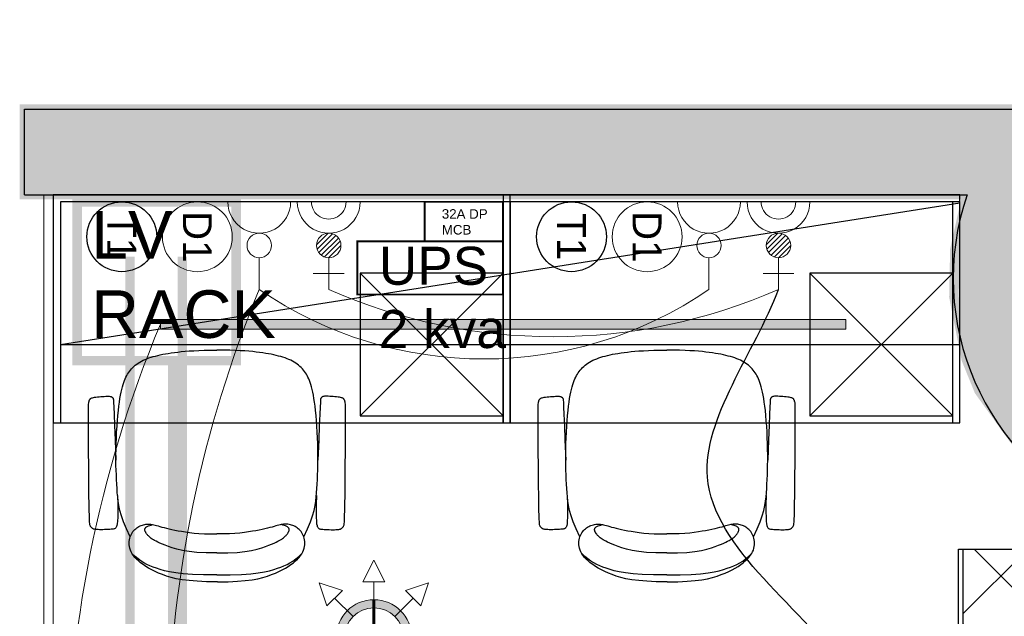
# Model space of a CAD drawing. Header units: millimetres. Extents: x 5491 to 7064, y -905 to 1700.
# Tile 15 of 18: x 5608 to 5712, y 1630 to 1693. Entities that reach past the tile are written whole.
import ezdxf
from ezdxf.enums import TextEntityAlignment as Align

# ---------------------------------------------------------------- set-up
doc = ezdxf.new("R2010")
doc.units = ezdxf.units.MM
doc.linetypes.add('ACAD_ISO02W100', pattern=[15, 12, -3])
doc.linetypes.add('CONTINOUS', pattern=[0])
for name, color, linetype, lineweight in [('00-ABM-SPR-68-D', 6, 'Continuous', 0), ('E-POWER', 7, 'Continuous', 15), ('LIGHT', 5, 'Continuous', 0), ('LOOP R', 1, 'Continuous', 0), ('LV RACK', 7, 'Continuous', 0), ('MEPTEK-SAD', 6, 'Continuous', 50), ('PARTITION', 7, 'Continuous', 13), ('POWER LOOP', 6, 'Continuous', 0), ('wall', 8, 'Continuous', 30), ('WIFI', 6, 'Continuous', 0)]:
    doc.layers.add(name, color=color, linetype=linetype, lineweight=lineweight)
for name, color, linetype in [('CCTV CABLE', 6, 'Continuous'), ('Furniture', 7, 'Continuous'), ('Jaushi-AC Equipment', 5, 'Continuous'), ('PANEL', 7, 'Continuous'), ('voice point', 7, 'Continuous')]:
    doc.layers.add(name, color=color, linetype=linetype)
doc.styles.get("Standard").update_dxf_attribs({"font": 'arial.ttf'})
doc.dimstyles.new('ISO-25', dxfattribs={"dimtxt": 6, "dimasz": 6, "dimexe": 1.25, "dimexo": 0.625, "dimtad": 1, "dimdec": 0, "dimlunit": 4, "dimtxsty": 'Standard', "dimcen": 2.5, "dimclrd": 8, "dimclre": 8, "dimadec": 0, "dimazin": 0, "dimtfac": 1, "dimtdec": 0, "dimtmove": 0, "dimatfit": 3, "dimfxl": 0, "dimarcsym": 0})

# ---------------------------------------------------------------- blocks, each defined once
blk = doc.blocks.new('SP')
at = {"layer": '00-ABM-SPR-68-D', "lineweight": 0}
h = blk.add_hatch(color=3, dxfattribs=at)
h.paths.add_polyline_path([(1540.98, 1767.25, 1), (1546.58, 1761.64, 1)])
h.paths.add_polyline_path([(1545.97, 1762.26, -1), (1541.59, 1766.64, -1)], flags=16)
for p, q in [((1543.78, 1772.57), (1542.63, 1770.29)), ((1543.78, 1772.57), (1544.93, 1770.29)), ((1538.03, 1770.19), (1540.46, 1769.39)), ((1538.03, 1770.19), (1538.84, 1767.76)), ((1542.63, 1770.29), (1544.93, 1770.29)), ((1543.78, 1767.54), (1543.78, 1770.29)), ((1549.52, 1770.19), (1547.1, 1769.39)), ((1549.52, 1770.19), (1548.72, 1767.76)), ((1538.84, 1767.76), (1540.46, 1769.39)), ((1547.1, 1769.39), (1548.72, 1767.76)), ((1541.59, 1766.64), (1539.65, 1768.57)), ((1545.97, 1766.64), (1547.91, 1768.57)), ((1535.65, 1764.45), (1537.94, 1765.59)), ((1537.94, 1763.3), (1537.94, 1765.59)), ((1551.9, 1764.45), (1549.62, 1765.59)), ((1549.62, 1763.3), (1549.62, 1765.59)), ((1535.65, 1764.45), (1537.94, 1763.3)), ((1540.68, 1764.45), (1537.94, 1764.45)), ((1546.88, 1764.45), (1549.62, 1764.45)), ((1551.9, 1764.45), (1549.62, 1763.3)), ((1541.59, 1762.26), (1539.65, 1760.32)), ((1545.97, 1762.26), (1547.91, 1760.32)), ((1538.03, 1758.7), (1538.84, 1761.13)), ((1540.46, 1759.51), (1538.84, 1761.13)), ((1543.78, 1761.35), (1543.78, 1758.61)), ((1548.72, 1761.13), (1547.1, 1759.51)), ((1549.52, 1758.7), (1548.72, 1761.13)), ((1538.03, 1758.7), (1540.46, 1759.51)), ((1543.78, 1756.32), (1542.63, 1758.61)), ((1544.93, 1758.61), (1542.63, 1758.61)), ((1543.78, 1756.32), (1544.93, 1758.61)), ((1549.52, 1758.7), (1547.1, 1759.51))]:
    blk.add_line(p, q, dxfattribs=at)
at = {"layer": '00-ABM-SPR-68-D', "color": 3, "lineweight": 0, "const_width": 0.307}
for points in [[(1543.78, 1768.41), (1543.78, 1760.48)], [(1547.07, 1764.45), (1540.49, 1764.45)]]:
    blk.add_lwpolyline(points, dxfattribs=at)
at = {"layer": '00-ABM-SPR-68-D', "color": 3, "lineweight": 0}
for radius in [3.96, 3.1]:
    blk.add_circle((1543.78, 1764.45), radius, dxfattribs=at)
blk = doc.blocks.new('C1')
at = {"color": 150}
blk.add_circle((157.3, 0), 157.3, dxfattribs=at)
blk.add_text('D1', height=130, dxfattribs=at).set_placement((157.3, 0), align=Align.MIDDLE_CENTER)
blk = doc.blocks.new('*X53')
at = {"color": 0, "linetype": 'Continuous'}
for p, q in [((222541.4, 63884.3), (222582, 63924.9)), ((222543.5, 63868.7), (222597.5, 63922.8)), ((222549.4, 63857), (222609.2, 63916.8)), ((222558.2, 63848.1), (222618.2, 63908.1)), ((222569.6, 63841.8), (222624.4, 63896.6)), ((222584.8, 63839.3), (222626.9, 63881.5))]:
    blk.add_line(p, q, dxfattribs=at)
blk = doc.blocks.new('3ups')
at = {"color": 6}
for p, q in [((0, -143), (0, 143)), ((326.8, -70.4), (326.8, 70.4)), ((254.3, 0), (399.6, 0))]:
    blk.add_line(p, q, dxfattribs=at)
blk.add_circle((198.7, 0), 55.7, dxfattribs=at)
for radius in [143, 78.8]:
    blk.add_arc((0, 0), radius, 270, 90, dxfattribs=at)
at = {"color": 6, "extrusion": (0, 0, -1), "xscale": 1.300000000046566, "yscale": 1.300000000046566, "zscale": -1.3, "rotation": 180}
blk.add_blockref('*X53', (289160.7, 83046.8), dxfattribs=at)
blk = doc.blocks.new('5a')
at = {"color": 30}
for p, q in [((0, -143), (0, 143)), ((254.3, 0), (399.6, 0))]:
    blk.add_line(p, q, dxfattribs=at)
blk.add_circle((198.7, 0), 55.7, dxfattribs=at)
blk.add_arc((0, 0), 143, 270, 90, dxfattribs=at)
blk = doc.blocks.new('A$C1AE46B79')
blk.add_circle((0, 0), 206.2)
blk.add_text('T1', height=170.4).set_placement((0, 0), align=Align.MIDDLE_CENTER)

msp = doc.modelspace()

# ---------------------------------------------------------------- hatches: boundary and pattern name
at = {"layer": 'LIGHT'}
h = msp.add_hatch(color=5, dxfattribs=at)
h.dxf.hatch_style = 1
h.paths.add_polyline_path([(5695.15, 1661.37), (5623.15, 1661.37), (5623.15, 1660.37), (5695.15, 1660.37)])
at = {"layer": 'MEPTEK-SAD', "lineweight": 0}
h = msp.add_hatch(dxfattribs=at)
h.set_pattern_fill('ANSI37', color=8, scale=2)
h.paths.add_polyline_path([(5707.51, 1637.22), (5715.01, 1637.22), (5715.01, 1596.56), (5707.51, 1596.56)])
at = {"layer": 'wall'}
h = msp.add_hatch(color=8, dxfattribs=at)
h.dxf.hatch_style = 1
h.paths.add_polyline_path([(5713.07, 1683.5), (5608.87, 1683.5), (5608.87, 1674.5), (5707.9, 1674.5, 0.025095), (5707.15, 1671.88), (5707.15, 1659.57, 0.686006), (5757.38, 1652.5), (5865.9, 1652.5), (5865.9, 1616.5), (5865.9, 1580.5), (5865.9, 1544.5), (5865.9, 1508.5), (5865.9, 1499.5), (5782.9, 1499.5), (5782.9, 1476.5), (5791.9, 1476.5), (5791.9, 1490.5), (5874.9, 1490.5), (5874.9, 1661.5), (5760.48, 1661.5, 0.754163)])
h.paths.add_polyline_path([(5820.9, 1414.5), (5791.9, 1414.5), (5791.9, 1428.5), (5782.9, 1428.5), (5782.9, 1405.5), (5811.9, 1405.5), (5811.9, 1374.5), (5811.9, 1374.5), (5811.9, 1338.5), (5811.9, 1302.5), (5811.9, 1266.5), (5811.9, 1266.5), (5796.9, 1266.5), (5769.9, 1266.5), (5769.9, 1266.5), (5754.9, 1266.5), (5739.9, 1266.5), (5713.13, 1266.5), (5713.13, 1266.5), (5698.13, 1266.5), (5683.13, 1266.5), (5656.37, 1266.5), (5656.37, 1266.5), (5641.37, 1266.5), (5608.52, 1266.5), (5608.52, 1257.5), (5820.9, 1257.5)])

# ---------------------------------------------------------------- linework, layer by layer
at = {"layer": 'CCTV CABLE', "const_width": 1}
for points in [[(5619.96, 1667.98), (5619.96, 1554.19), (5701.22, 1554.19), (5701.22, 1270.49)], [(5625.46, 1667.97), (5625.46, 1628.14), (5733.91, 1628.14), (5733.91, 1632.92)]]:
    msp.add_lwpolyline(points, dxfattribs=at)
at = {"layer": 'Furniture'}
for p, q in [((5659.9, 1674.5), (5611.9, 1674.5)), ((5611.9, 1674.5), (5611.9, 1650.5)), ((5707.15, 1674.5), (5659.15, 1674.5))]:
    msp.add_line(p, q, dxfattribs=at)
at = {"layer": 'Furniture', "color": 8, "linetype": 'Continuous'}
for p, q in [((5659.15, 1673.75), (5612.65, 1673.75)), ((5612.65, 1673.75), (5612.65, 1650.5)), ((5659.15, 1674.5), (5659.15, 1650.5)), ((5659.15, 1650.5), (5659.15, 1673.75)), ((5659.9, 1650.5), (5659.9, 1674.5)), ((5659.9, 1673.75), (5659.9, 1650.5)), ((5706.4, 1650.5), (5706.4, 1673.75)), ((5707.15, 1650.5), (5707.15, 1674.5)), ((5612.65, 1658.75), (5707.15, 1673.65)), ((5644.15, 1666.25), (5659.15, 1651.25)), ((5644.15, 1651.25), (5659.15, 1666.25)), ((5691.4, 1666.25), (5706.4, 1651.25)), ((5691.4, 1651.25), (5706.4, 1666.25)), ((5611.9, 1650.5), (5659.9, 1650.5)), ((5659.15, 1650.5), (5707.15, 1650.5))]:
    msp.add_line(p, q, dxfattribs=at)
at = {"layer": 'Furniture', "linetype": 'ACAD_ISO02W100', "ltscale": 0.25}
msp.add_line((5706.4, 1673.75), (5659.9, 1673.75), dxfattribs=at)
at = {"layer": 'Furniture', "color": 8, "linetype": 'Continuous'}
for points in [[(5612.65, 1658.75), (5707.15, 1658.75), (5707.15, 1673.75), (5612.65, 1673.75)], [(5644.15, 1651.25), (5659.15, 1651.25), (5659.15, 1666.25), (5644.15, 1666.25)], [(5691.4, 1651.25), (5706.4, 1651.25), (5706.4, 1666.25), (5691.4, 1666.25)]]:
    msp.add_lwpolyline(points, close=True, dxfattribs=at)
for points in [[(5619.98, 1638.54), (5619.59, 1639.37), (5619.28, 1640.09), (5619.06, 1640.73), (5618.89, 1641.3), (5618.78, 1641.81), (5618.71, 1642.28), (5618.67, 1642.73), (5618.63, 1643.17), (5618.6, 1643.62), (5618.58, 1644.08), (5618.55, 1644.54), (5618.53, 1645.03), (5618.51, 1645.53), (5618.49, 1646.04), (5618.49, 1646.58), (5618.49, 1647.15), (5618.5, 1647.73), (5618.51, 1648.33), (5618.53, 1648.95), (5618.56, 1649.55), (5618.6, 1650.15), (5618.64, 1650.73), (5618.69, 1651.28), (5618.74, 1651.8), (5618.79, 1652.26), (5618.85, 1652.69), (5618.9, 1653.08), (5618.97, 1653.43), (5619.03, 1653.74), (5619.1, 1654.03), (5619.17, 1654.29), (5619.24, 1654.53), (5619.31, 1654.75), (5619.38, 1654.96), (5619.46, 1655.14), (5619.54, 1655.32), (5619.62, 1655.48), (5619.71, 1655.64), (5619.8, 1655.78), (5619.9, 1655.92), (5620.01, 1656.06), (5620.13, 1656.2), (5620.25, 1656.33), (5620.38, 1656.45), (5620.52, 1656.57), (5620.67, 1656.69), (5620.82, 1656.8), (5620.99, 1656.9), (5621.16, 1657), (5621.35, 1657.09), (5621.54, 1657.18), (5621.74, 1657.26), (5621.95, 1657.34), (5622.17, 1657.41), (5622.4, 1657.48), (5622.64, 1657.54), (5622.88, 1657.6), (5623.14, 1657.66), (5623.41, 1657.72), (5623.69, 1657.77), (5623.98, 1657.82), (5624.3, 1657.87), (5624.63, 1657.91), (5624.98, 1657.96), (5625.35, 1658), (5625.75, 1658.04), (5626.18, 1658.07), (5626.66, 1658.1), (5627.18, 1658.12), (5627.76, 1658.14), (5628.39, 1658.15), (5629.1, 1658.15)], [(5638.22, 1638.54), (5638.61, 1639.37), (5638.92, 1640.09), (5639.14, 1640.73), (5639.31, 1641.3), (5639.42, 1641.81), (5639.49, 1642.28), (5639.53, 1642.73), (5639.57, 1643.17), (5639.6, 1643.62), (5639.62, 1644.08), (5639.65, 1644.54), (5639.67, 1645.03), (5639.69, 1645.53), (5639.7, 1646.04), (5639.71, 1646.58), (5639.71, 1647.15), (5639.7, 1647.73), (5639.69, 1648.33), (5639.66, 1648.95), (5639.64, 1649.55), (5639.6, 1650.15), (5639.56, 1650.73), (5639.51, 1651.28), (5639.46, 1651.8), (5639.41, 1652.26), (5639.35, 1652.69), (5639.29, 1653.08), (5639.23, 1653.43), (5639.17, 1653.74), (5639.1, 1654.03), (5639.03, 1654.29), (5638.96, 1654.53), (5638.89, 1654.75), (5638.82, 1654.96), (5638.74, 1655.14), (5638.66, 1655.32), (5638.58, 1655.48), (5638.49, 1655.64), (5638.4, 1655.78), (5638.29, 1655.92), (5638.19, 1656.06), (5638.07, 1656.2), (5637.95, 1656.33), (5637.82, 1656.45), (5637.68, 1656.57), (5637.53, 1656.69), (5637.38, 1656.8), (5637.21, 1656.9), (5637.04, 1657), (5636.85, 1657.09), (5636.66, 1657.18), (5636.46, 1657.26), (5636.25, 1657.34), (5636.03, 1657.41), (5635.8, 1657.48), (5635.56, 1657.54), (5635.32, 1657.6), (5635.06, 1657.66), (5634.79, 1657.72), (5634.51, 1657.77), (5634.22, 1657.82), (5633.9, 1657.87), (5633.57, 1657.91), (5633.22, 1657.96), (5632.85, 1658), (5632.45, 1658.04), (5632.02, 1658.07), (5631.54, 1658.1), (5631.02, 1658.12), (5630.44, 1658.14), (5629.8, 1658.15), (5629.1, 1658.15)], [(5667.23, 1638.54), (5666.84, 1639.37), (5666.53, 1640.09), (5666.31, 1640.73), (5666.14, 1641.3), (5666.03, 1641.81), (5665.96, 1642.28), (5665.92, 1642.73), (5665.88, 1643.17), (5665.85, 1643.62), (5665.83, 1644.08), (5665.8, 1644.54), (5665.78, 1645.03), (5665.76, 1645.53), (5665.74, 1646.04), (5665.74, 1646.58), (5665.74, 1647.15), (5665.75, 1647.73), (5665.76, 1648.33), (5665.78, 1648.95), (5665.81, 1649.55), (5665.85, 1650.15), (5665.89, 1650.73), (5665.94, 1651.28), (5665.99, 1651.8), (5666.04, 1652.26), (5666.1, 1652.69), (5666.15, 1653.08), (5666.22, 1653.43), (5666.28, 1653.74), (5666.35, 1654.03), (5666.42, 1654.29), (5666.49, 1654.53), (5666.56, 1654.75), (5666.63, 1654.96), (5666.71, 1655.14), (5666.79, 1655.32), (5666.87, 1655.48), (5666.96, 1655.64), (5667.05, 1655.78), (5667.15, 1655.92), (5667.26, 1656.06), (5667.38, 1656.2), (5667.5, 1656.33), (5667.63, 1656.45), (5667.77, 1656.57), (5667.92, 1656.69), (5668.07, 1656.8), (5668.24, 1656.9), (5668.41, 1657), (5668.6, 1657.09), (5668.79, 1657.18), (5668.99, 1657.26), (5669.2, 1657.34), (5669.42, 1657.41), (5669.65, 1657.48), (5669.89, 1657.54), (5670.13, 1657.6), (5670.39, 1657.66), (5670.66, 1657.72), (5670.94, 1657.77), (5671.23, 1657.82), (5671.55, 1657.87), (5671.88, 1657.91), (5672.23, 1657.96), (5672.6, 1658), (5673, 1658.04), (5673.43, 1658.07), (5673.91, 1658.1), (5674.43, 1658.12), (5675.01, 1658.14), (5675.64, 1658.15), (5676.35, 1658.15)], [(5685.47, 1638.54), (5685.86, 1639.37), (5686.17, 1640.09), (5686.39, 1640.73), (5686.56, 1641.3), (5686.67, 1641.81), (5686.74, 1642.28), (5686.78, 1642.73), (5686.82, 1643.17), (5686.85, 1643.62), (5686.87, 1644.08), (5686.9, 1644.54), (5686.92, 1645.03), (5686.94, 1645.53), (5686.95, 1646.04), (5686.96, 1646.58), (5686.96, 1647.15), (5686.95, 1647.73), (5686.94, 1648.33), (5686.91, 1648.95), (5686.89, 1649.55), (5686.85, 1650.15), (5686.81, 1650.73), (5686.76, 1651.28), (5686.71, 1651.8), (5686.66, 1652.26), (5686.6, 1652.69), (5686.54, 1653.08), (5686.48, 1653.43), (5686.42, 1653.74), (5686.35, 1654.03), (5686.28, 1654.29), (5686.21, 1654.53), (5686.14, 1654.75), (5686.07, 1654.96), (5685.99, 1655.14), (5685.91, 1655.32), (5685.83, 1655.48), (5685.74, 1655.64), (5685.65, 1655.78), (5685.54, 1655.92), (5685.44, 1656.06), (5685.32, 1656.2), (5685.2, 1656.33), (5685.07, 1656.45), (5684.93, 1656.57), (5684.78, 1656.69), (5684.63, 1656.8), (5684.46, 1656.9), (5684.29, 1657), (5684.1, 1657.09), (5683.91, 1657.18), (5683.71, 1657.26), (5683.5, 1657.34), (5683.28, 1657.41), (5683.05, 1657.48), (5682.81, 1657.54), (5682.57, 1657.6), (5682.31, 1657.66), (5682.04, 1657.72), (5681.76, 1657.77), (5681.47, 1657.82), (5681.15, 1657.87), (5680.82, 1657.91), (5680.47, 1657.96), (5680.1, 1658), (5679.7, 1658.04), (5679.27, 1658.07), (5678.79, 1658.1), (5678.27, 1658.12), (5677.69, 1658.14), (5677.05, 1658.15), (5676.35, 1658.15)], [(5618.65, 1642.89), (5618.68, 1641.92), (5618.68, 1641.16), (5618.67, 1640.59), (5618.65, 1640.18), (5618.63, 1639.9), (5618.59, 1639.72), (5618.56, 1639.61), (5618.52, 1639.54), (5618.48, 1639.49), (5618.45, 1639.45), (5618.4, 1639.41), (5618.35, 1639.38), (5618.29, 1639.36), (5618.21, 1639.34), (5618.11, 1639.33), (5617.99, 1639.32), (5617.84, 1639.31), (5617.67, 1639.3), (5617.49, 1639.29), (5617.3, 1639.29), (5617.12, 1639.28), (5616.93, 1639.28), (5616.76, 1639.28), (5616.61, 1639.29), (5616.49, 1639.29), (5616.38, 1639.3), (5616.29, 1639.31), (5616.22, 1639.32), (5616.17, 1639.33), (5616.12, 1639.35), (5616.08, 1639.37), (5616.04, 1639.39), (5616.01, 1639.42), (5615.97, 1639.45), (5615.94, 1639.48), (5615.91, 1639.51), (5615.88, 1639.54), (5615.85, 1639.58), (5615.82, 1639.62), (5615.8, 1639.66), (5615.77, 1639.71), (5615.75, 1639.78), (5615.74, 1639.9), (5615.72, 1640.09), (5615.7, 1640.37), (5615.69, 1640.77), (5615.68, 1641.31), (5615.66, 1642.01), (5615.65, 1642.89), (5615.64, 1643.91), (5615.63, 1645.02), (5615.62, 1646.18), (5615.61, 1647.33), (5615.6, 1648.44), (5615.6, 1649.46), (5615.6, 1650.34), (5615.59, 1651.05), (5615.6, 1651.6), (5615.6, 1652), (5615.61, 1652.29), (5615.61, 1652.48), (5615.62, 1652.61), (5615.63, 1652.68), (5615.64, 1652.73), (5615.66, 1652.77), (5615.67, 1652.81), (5615.68, 1652.85), (5615.7, 1652.89), (5615.71, 1652.92), (5615.73, 1652.95), (5615.75, 1652.98), (5615.76, 1653.01), (5615.79, 1653.04), (5615.81, 1653.06), (5615.84, 1653.09), (5615.89, 1653.11), (5615.94, 1653.14), (5616.02, 1653.16), (5616.11, 1653.18), (5616.23, 1653.2), (5616.38, 1653.22), (5616.54, 1653.24), (5616.72, 1653.26), (5616.9, 1653.27), (5617.08, 1653.29), (5617.26, 1653.3), (5617.42, 1653.31), (5617.57, 1653.31), (5617.69, 1653.31), (5617.79, 1653.31), (5617.87, 1653.3), (5617.93, 1653.29), (5617.97, 1653.28), (5618.01, 1653.26), (5618.04, 1653.25), (5618.06, 1653.23), (5618.08, 1653.21), (5618.1, 1653.2), (5618.12, 1653.18), (5618.14, 1653.16), (5618.15, 1653.14), (5618.17, 1653.12), (5618.18, 1653.1), (5618.19, 1653.07), (5618.21, 1653.03), (5618.22, 1652.92), (5618.24, 1652.66), (5618.27, 1652.18), (5618.3, 1651.4), (5618.35, 1650.26), (5618.41, 1648.68), (5618.49, 1646.58)], [(5639.55, 1642.89), (5639.52, 1641.92), (5639.52, 1641.16), (5639.53, 1640.59), (5639.54, 1640.18), (5639.57, 1639.9), (5639.61, 1639.72), (5639.64, 1639.61), (5639.68, 1639.54), (5639.72, 1639.49), (5639.75, 1639.45), (5639.8, 1639.41), (5639.85, 1639.38), (5639.91, 1639.36), (5639.99, 1639.34), (5640.09, 1639.33), (5640.21, 1639.32), (5640.36, 1639.31), (5640.53, 1639.3), (5640.71, 1639.29), (5640.9, 1639.29), (5641.08, 1639.28), (5641.26, 1639.28), (5641.43, 1639.28), (5641.59, 1639.29), (5641.71, 1639.29), (5641.82, 1639.3), (5641.9, 1639.31), (5641.97, 1639.32), (5642.03, 1639.33), (5642.08, 1639.35), (5642.12, 1639.37), (5642.16, 1639.39), (5642.19, 1639.42), (5642.23, 1639.45), (5642.26, 1639.48), (5642.29, 1639.51), (5642.32, 1639.54), (5642.35, 1639.58), (5642.38, 1639.62), (5642.4, 1639.66), (5642.43, 1639.71), (5642.45, 1639.78), (5642.46, 1639.9), (5642.48, 1640.09), (5642.49, 1640.37), (5642.51, 1640.77), (5642.52, 1641.31), (5642.54, 1642.01), (5642.55, 1642.89), (5642.56, 1643.91), (5642.57, 1645.02), (5642.58, 1646.18), (5642.59, 1647.33), (5642.6, 1648.44), (5642.6, 1649.46), (5642.6, 1650.34), (5642.6, 1651.05), (5642.6, 1651.6), (5642.6, 1652), (5642.59, 1652.29), (5642.59, 1652.48), (5642.58, 1652.61), (5642.57, 1652.68), (5642.56, 1652.73), (5642.54, 1652.77), (5642.53, 1652.81), (5642.52, 1652.85), (5642.5, 1652.89), (5642.49, 1652.92), (5642.47, 1652.95), (5642.45, 1652.98), (5642.44, 1653.01), (5642.41, 1653.04), (5642.39, 1653.06), (5642.36, 1653.09), (5642.31, 1653.11), (5642.25, 1653.14), (5642.18, 1653.16), (5642.08, 1653.18), (5641.97, 1653.2), (5641.82, 1653.22), (5641.66, 1653.24), (5641.48, 1653.26), (5641.3, 1653.27), (5641.12, 1653.29), (5640.94, 1653.3), (5640.77, 1653.31), (5640.63, 1653.31), (5640.51, 1653.31), (5640.41, 1653.31), (5640.33, 1653.3), (5640.27, 1653.29), (5640.23, 1653.28), (5640.19, 1653.26), (5640.16, 1653.25), (5640.14, 1653.23), (5640.12, 1653.21), (5640.1, 1653.2), (5640.08, 1653.18), (5640.06, 1653.16), (5640.05, 1653.14), (5640.03, 1653.12), (5640.02, 1653.1), (5640, 1653.07), (5639.99, 1653.03), (5639.98, 1652.92), (5639.96, 1652.66), (5639.93, 1652.18), (5639.9, 1651.4), (5639.85, 1650.26), (5639.79, 1648.68), (5639.71, 1646.58)], [(5665.9, 1642.89), (5665.93, 1641.92), (5665.93, 1641.16), (5665.92, 1640.59), (5665.9, 1640.18), (5665.88, 1639.9), (5665.84, 1639.72), (5665.81, 1639.61), (5665.77, 1639.54), (5665.73, 1639.49), (5665.7, 1639.45), (5665.65, 1639.41), (5665.6, 1639.38), (5665.54, 1639.36), (5665.46, 1639.34), (5665.36, 1639.33), (5665.24, 1639.32), (5665.09, 1639.31), (5664.92, 1639.3), (5664.74, 1639.29), (5664.55, 1639.29), (5664.37, 1639.28), (5664.18, 1639.28), (5664.01, 1639.28), (5663.86, 1639.29), (5663.74, 1639.29), (5663.63, 1639.3), (5663.54, 1639.31), (5663.47, 1639.32), (5663.42, 1639.33), (5663.37, 1639.35), (5663.33, 1639.37), (5663.29, 1639.39), (5663.26, 1639.42), (5663.22, 1639.45), (5663.19, 1639.48), (5663.16, 1639.51), (5663.13, 1639.54), (5663.1, 1639.58), (5663.07, 1639.62), (5663.05, 1639.66), (5663.02, 1639.71), (5663, 1639.78), (5662.99, 1639.9), (5662.97, 1640.09), (5662.95, 1640.37), (5662.94, 1640.77), (5662.93, 1641.31), (5662.91, 1642.01), (5662.9, 1642.89), (5662.89, 1643.91), (5662.88, 1645.02), (5662.87, 1646.18), (5662.86, 1647.33), (5662.85, 1648.44), (5662.85, 1649.46), (5662.85, 1650.34), (5662.84, 1651.05), (5662.85, 1651.6), (5662.85, 1652), (5662.86, 1652.29), (5662.86, 1652.48), (5662.87, 1652.61), (5662.88, 1652.68), (5662.89, 1652.73), (5662.91, 1652.77), (5662.92, 1652.81), (5662.93, 1652.85), (5662.95, 1652.89), (5662.96, 1652.92), (5662.98, 1652.95), (5663, 1652.98), (5663.01, 1653.01), (5663.04, 1653.04), (5663.06, 1653.06), (5663.09, 1653.09), (5663.14, 1653.11), (5663.19, 1653.14), (5663.27, 1653.16), (5663.36, 1653.18), (5663.48, 1653.2), (5663.63, 1653.22), (5663.79, 1653.24), (5663.97, 1653.26), (5664.15, 1653.27), (5664.33, 1653.29), (5664.51, 1653.3), (5664.67, 1653.31), (5664.82, 1653.31), (5664.94, 1653.31), (5665.04, 1653.31), (5665.12, 1653.3), (5665.18, 1653.29), (5665.22, 1653.28), (5665.26, 1653.26), (5665.29, 1653.25), (5665.31, 1653.23), (5665.33, 1653.21), (5665.35, 1653.2), (5665.37, 1653.18), (5665.39, 1653.16), (5665.4, 1653.14), (5665.42, 1653.12), (5665.43, 1653.1), (5665.44, 1653.07), (5665.46, 1653.03), (5665.47, 1652.92), (5665.49, 1652.66), (5665.52, 1652.18), (5665.55, 1651.4), (5665.6, 1650.26), (5665.66, 1648.68), (5665.74, 1646.58)], [(5686.8, 1642.89), (5686.77, 1641.92), (5686.77, 1641.16), (5686.78, 1640.59), (5686.79, 1640.18), (5686.82, 1639.9), (5686.86, 1639.72), (5686.89, 1639.61), (5686.93, 1639.54), (5686.97, 1639.49), (5687, 1639.45), (5687.05, 1639.41), (5687.1, 1639.38), (5687.16, 1639.36), (5687.24, 1639.34), (5687.34, 1639.33), (5687.46, 1639.32), (5687.61, 1639.31), (5687.78, 1639.3), (5687.96, 1639.29), (5688.15, 1639.29), (5688.33, 1639.28), (5688.51, 1639.28), (5688.68, 1639.28), (5688.84, 1639.29), (5688.96, 1639.29), (5689.07, 1639.3), (5689.15, 1639.31), (5689.22, 1639.32), (5689.28, 1639.33), (5689.33, 1639.35), (5689.37, 1639.37), (5689.41, 1639.39), (5689.44, 1639.42), (5689.48, 1639.45), (5689.51, 1639.48), (5689.54, 1639.51), (5689.57, 1639.54), (5689.6, 1639.58), (5689.63, 1639.62), (5689.65, 1639.66), (5689.68, 1639.71), (5689.7, 1639.78), (5689.71, 1639.9), (5689.73, 1640.09), (5689.74, 1640.37), (5689.76, 1640.77), (5689.77, 1641.31), (5689.79, 1642.01), (5689.8, 1642.89), (5689.81, 1643.91), (5689.82, 1645.02), (5689.83, 1646.18), (5689.84, 1647.33), (5689.85, 1648.44), (5689.85, 1649.46), (5689.85, 1650.34), (5689.85, 1651.05), (5689.85, 1651.6), (5689.85, 1652), (5689.84, 1652.29), (5689.84, 1652.48), (5689.83, 1652.61), (5689.82, 1652.68), (5689.81, 1652.73), (5689.79, 1652.77), (5689.78, 1652.81), (5689.77, 1652.85), (5689.75, 1652.89), (5689.74, 1652.92), (5689.72, 1652.95), (5689.7, 1652.98), (5689.69, 1653.01), (5689.66, 1653.04), (5689.64, 1653.06), (5689.61, 1653.09), (5689.56, 1653.11), (5689.5, 1653.14), (5689.43, 1653.16), (5689.33, 1653.18), (5689.22, 1653.2), (5689.07, 1653.22), (5688.91, 1653.24), (5688.73, 1653.26), (5688.55, 1653.27), (5688.37, 1653.29), (5688.19, 1653.3), (5688.02, 1653.31), (5687.88, 1653.31), (5687.76, 1653.31), (5687.66, 1653.31), (5687.58, 1653.3), (5687.52, 1653.29), (5687.48, 1653.28), (5687.44, 1653.26), (5687.41, 1653.25), (5687.39, 1653.23), (5687.37, 1653.21), (5687.35, 1653.2), (5687.33, 1653.18), (5687.31, 1653.16), (5687.3, 1653.14), (5687.28, 1653.12), (5687.27, 1653.1), (5687.25, 1653.07), (5687.24, 1653.03), (5687.23, 1652.92), (5687.21, 1652.66), (5687.18, 1652.18), (5687.15, 1651.4), (5687.1, 1650.26), (5687.04, 1648.68), (5686.96, 1646.58)], [(5629.15, 1633.79), (5628, 1633.8), (5627.01, 1633.85), (5626.16, 1633.92), (5625.43, 1634.01), (5624.81, 1634.12), (5624.28, 1634.26), (5623.8, 1634.4), (5623.37, 1634.56), (5622.97, 1634.72), (5622.59, 1634.89), (5622.24, 1635.06), (5621.91, 1635.24), (5621.61, 1635.42), (5621.33, 1635.61), (5621.07, 1635.8), (5620.85, 1635.99), (5620.65, 1636.18), (5620.47, 1636.37), (5620.32, 1636.56), (5620.19, 1636.75), (5620.09, 1636.94), (5620, 1637.13), (5619.94, 1637.32), (5619.9, 1637.51), (5619.87, 1637.69), (5619.87, 1637.87), (5619.88, 1638.04), (5619.9, 1638.21), (5619.94, 1638.38), (5619.98, 1638.54), (5620.04, 1638.68), (5620.11, 1638.82), (5620.19, 1638.96), (5620.27, 1639.08), (5620.36, 1639.19), (5620.46, 1639.29), (5620.56, 1639.38), (5620.67, 1639.47), (5620.79, 1639.54), (5620.9, 1639.61), (5621.02, 1639.67), (5621.14, 1639.72), (5621.27, 1639.76), (5621.39, 1639.8), (5621.52, 1639.83), (5621.64, 1639.85), (5621.76, 1639.86), (5621.88, 1639.86), (5621.99, 1639.86), (5622.11, 1639.85), (5622.22, 1639.84), (5622.34, 1639.81), (5622.47, 1639.79), (5622.61, 1639.75), (5622.76, 1639.71), (5622.92, 1639.67), (5623.11, 1639.62), (5623.31, 1639.56), (5623.54, 1639.5), (5623.79, 1639.44), (5624.06, 1639.37), (5624.35, 1639.31), (5624.67, 1639.24), (5625.01, 1639.17), (5625.38, 1639.11), (5625.78, 1639.04), (5626.21, 1638.98), (5626.69, 1638.93), (5627.21, 1638.89), (5627.78, 1638.86), (5628.41, 1638.85), (5629.1, 1638.85)], [(5629.1, 1636.85), (5627.96, 1636.85), (5626.98, 1636.89), (5626.16, 1636.98), (5625.46, 1637.09), (5624.88, 1637.22), (5624.4, 1637.36), (5624, 1637.51), (5623.66, 1637.65), (5623.36, 1637.77), (5623.11, 1637.88), (5622.89, 1637.98), (5622.71, 1638.07), (5622.55, 1638.15), (5622.42, 1638.22), (5622.3, 1638.29), (5622.2, 1638.36), (5622.11, 1638.42), (5622.03, 1638.49), (5621.96, 1638.56), (5621.89, 1638.62), (5621.84, 1638.68), (5621.79, 1638.74), (5621.74, 1638.8), (5621.7, 1638.86), (5621.67, 1638.91), (5621.63, 1638.96), (5621.61, 1639.01), (5621.58, 1639.05), (5621.56, 1639.1), (5621.55, 1639.14), (5621.53, 1639.18), (5621.52, 1639.22), (5621.52, 1639.26), (5621.52, 1639.3), (5621.52, 1639.34), (5621.53, 1639.37), (5621.54, 1639.41), (5621.56, 1639.44), (5621.58, 1639.48), (5621.61, 1639.51), (5621.64, 1639.54), (5621.69, 1639.57), (5621.75, 1639.61), (5621.82, 1639.64), (5621.91, 1639.68), (5622.03, 1639.72), (5622.17, 1639.76), (5622.35, 1639.81)], [(5629.15, 1633.79), (5630.27, 1633.8), (5631.24, 1633.85), (5632.07, 1633.92), (5632.78, 1634.01), (5633.39, 1634.12), (5633.92, 1634.26), (5634.4, 1634.4), (5634.83, 1634.56), (5635.23, 1634.72), (5635.61, 1634.89), (5635.96, 1635.06), (5636.29, 1635.24), (5636.59, 1635.42), (5636.87, 1635.61), (5637.13, 1635.8), (5637.35, 1635.99), (5637.55, 1636.18), (5637.73, 1636.37), (5637.88, 1636.56), (5638.01, 1636.75), (5638.11, 1636.94), (5638.2, 1637.13), (5638.26, 1637.32), (5638.3, 1637.51), (5638.33, 1637.69), (5638.33, 1637.87), (5638.32, 1638.04), (5638.3, 1638.21), (5638.26, 1638.38), (5638.22, 1638.54), (5638.16, 1638.68), (5638.09, 1638.82), (5638.01, 1638.96), (5637.93, 1639.08), (5637.84, 1639.19), (5637.74, 1639.29), (5637.63, 1639.38), (5637.53, 1639.47), (5637.41, 1639.54), (5637.3, 1639.61), (5637.18, 1639.67), (5637.06, 1639.72), (5636.93, 1639.76), (5636.81, 1639.8), (5636.68, 1639.83), (5636.56, 1639.85), (5636.44, 1639.86), (5636.32, 1639.86), (5636.21, 1639.86), (5636.09, 1639.85), (5635.98, 1639.84), (5635.86, 1639.81), (5635.73, 1639.79), (5635.59, 1639.75), (5635.44, 1639.71), (5635.28, 1639.67), (5635.09, 1639.62), (5634.89, 1639.56), (5634.66, 1639.5), (5634.41, 1639.44), (5634.14, 1639.37), (5633.85, 1639.31), (5633.53, 1639.24), (5633.19, 1639.17), (5632.82, 1639.11), (5632.42, 1639.04), (5631.99, 1638.98), (5631.51, 1638.93), (5630.99, 1638.89), (5630.42, 1638.86), (5629.79, 1638.85), (5629.1, 1638.85)], [(5629.1, 1636.85), (5630.24, 1636.85), (5631.22, 1636.89), (5632.04, 1636.98), (5632.74, 1637.09), (5633.32, 1637.22), (5633.8, 1637.36), (5634.2, 1637.51), (5634.54, 1637.65), (5634.84, 1637.77), (5635.09, 1637.88), (5635.31, 1637.98), (5635.49, 1638.07), (5635.65, 1638.15), (5635.78, 1638.22), (5635.9, 1638.29), (5636, 1638.36), (5636.09, 1638.42), (5636.17, 1638.49), (5636.24, 1638.56), (5636.31, 1638.62), (5636.36, 1638.68), (5636.41, 1638.74), (5636.46, 1638.8), (5636.5, 1638.86), (5636.53, 1638.91), (5636.57, 1638.96), (5636.59, 1639.01), (5636.62, 1639.05), (5636.64, 1639.1), (5636.65, 1639.14), (5636.67, 1639.18), (5636.68, 1639.22), (5636.68, 1639.26), (5636.68, 1639.3), (5636.68, 1639.34), (5636.67, 1639.37), (5636.66, 1639.41), (5636.64, 1639.44), (5636.62, 1639.48), (5636.59, 1639.51), (5636.56, 1639.54), (5636.51, 1639.57), (5636.45, 1639.61), (5636.38, 1639.64), (5636.29, 1639.68), (5636.17, 1639.72), (5636.03, 1639.76), (5635.85, 1639.81)], [(5676.4, 1633.79), (5675.25, 1633.8), (5674.26, 1633.85), (5673.41, 1633.92), (5672.68, 1634.01), (5672.06, 1634.12), (5671.53, 1634.26), (5671.05, 1634.4), (5670.62, 1634.56), (5670.22, 1634.72), (5669.84, 1634.89), (5669.49, 1635.06), (5669.16, 1635.24), (5668.86, 1635.42), (5668.58, 1635.61), (5668.32, 1635.8), (5668.1, 1635.99), (5667.9, 1636.18), (5667.72, 1636.37), (5667.57, 1636.56), (5667.44, 1636.75), (5667.34, 1636.94), (5667.25, 1637.13), (5667.19, 1637.32), (5667.15, 1637.51), (5667.12, 1637.69), (5667.12, 1637.87), (5667.13, 1638.04), (5667.15, 1638.21), (5667.19, 1638.38), (5667.23, 1638.54), (5667.29, 1638.68), (5667.36, 1638.82), (5667.44, 1638.96), (5667.52, 1639.08), (5667.61, 1639.19), (5667.71, 1639.29), (5667.81, 1639.38), (5667.92, 1639.47), (5668.04, 1639.54), (5668.15, 1639.61), (5668.27, 1639.67), (5668.39, 1639.72), (5668.52, 1639.76), (5668.64, 1639.8), (5668.77, 1639.83), (5668.89, 1639.85), (5669.01, 1639.86), (5669.13, 1639.86), (5669.24, 1639.86), (5669.36, 1639.85), (5669.47, 1639.84), (5669.59, 1639.81), (5669.72, 1639.79), (5669.86, 1639.75), (5670.01, 1639.71), (5670.17, 1639.67), (5670.36, 1639.62), (5670.56, 1639.56), (5670.79, 1639.5), (5671.04, 1639.44), (5671.31, 1639.37), (5671.6, 1639.31), (5671.92, 1639.24), (5672.26, 1639.17), (5672.63, 1639.11), (5673.03, 1639.04), (5673.46, 1638.98), (5673.94, 1638.93), (5674.46, 1638.89), (5675.03, 1638.86), (5675.66, 1638.85), (5676.35, 1638.85)], [(5676.35, 1636.85), (5675.21, 1636.85), (5674.23, 1636.89), (5673.41, 1636.98), (5672.71, 1637.09), (5672.13, 1637.22), (5671.65, 1637.36), (5671.25, 1637.51), (5670.91, 1637.65), (5670.61, 1637.77), (5670.36, 1637.88), (5670.14, 1637.98), (5669.96, 1638.07), (5669.8, 1638.15), (5669.67, 1638.22), (5669.55, 1638.29), (5669.45, 1638.36), (5669.36, 1638.42), (5669.28, 1638.49), (5669.21, 1638.56), (5669.14, 1638.62), (5669.09, 1638.68), (5669.04, 1638.74), (5668.99, 1638.8), (5668.95, 1638.86), (5668.92, 1638.91), (5668.88, 1638.96), (5668.86, 1639.01), (5668.83, 1639.05), (5668.81, 1639.1), (5668.8, 1639.14), (5668.78, 1639.18), (5668.77, 1639.22), (5668.77, 1639.26), (5668.77, 1639.3), (5668.77, 1639.34), (5668.78, 1639.37), (5668.79, 1639.41), (5668.81, 1639.44), (5668.83, 1639.48), (5668.86, 1639.51), (5668.89, 1639.54), (5668.94, 1639.57), (5669, 1639.61), (5669.07, 1639.64), (5669.16, 1639.68), (5669.28, 1639.72), (5669.42, 1639.76), (5669.6, 1639.81)], [(5676.4, 1633.79), (5677.52, 1633.8), (5678.49, 1633.85), (5679.32, 1633.92), (5680.03, 1634.01), (5680.64, 1634.12), (5681.17, 1634.26), (5681.65, 1634.4), (5682.08, 1634.56), (5682.48, 1634.72), (5682.86, 1634.89), (5683.21, 1635.06), (5683.54, 1635.24), (5683.84, 1635.42), (5684.12, 1635.61), (5684.38, 1635.8), (5684.6, 1635.99), (5684.8, 1636.18), (5684.98, 1636.37), (5685.13, 1636.56), (5685.26, 1636.75), (5685.36, 1636.94), (5685.45, 1637.13), (5685.51, 1637.32), (5685.55, 1637.51), (5685.58, 1637.69), (5685.58, 1637.87), (5685.57, 1638.04), (5685.55, 1638.21), (5685.51, 1638.38), (5685.47, 1638.54), (5685.41, 1638.68), (5685.34, 1638.82), (5685.26, 1638.96), (5685.18, 1639.08), (5685.09, 1639.19), (5684.99, 1639.29), (5684.88, 1639.38), (5684.78, 1639.47), (5684.66, 1639.54), (5684.55, 1639.61), (5684.43, 1639.67), (5684.31, 1639.72), (5684.18, 1639.76), (5684.06, 1639.8), (5683.93, 1639.83), (5683.81, 1639.85), (5683.69, 1639.86), (5683.57, 1639.86), (5683.46, 1639.86), (5683.34, 1639.85), (5683.23, 1639.84), (5683.11, 1639.81), (5682.98, 1639.79), (5682.84, 1639.75), (5682.69, 1639.71), (5682.53, 1639.67), (5682.34, 1639.62), (5682.14, 1639.56), (5681.91, 1639.5), (5681.66, 1639.44), (5681.39, 1639.37), (5681.1, 1639.31), (5680.78, 1639.24), (5680.44, 1639.17), (5680.07, 1639.11), (5679.67, 1639.04), (5679.24, 1638.98), (5678.76, 1638.93), (5678.24, 1638.89), (5677.67, 1638.86), (5677.04, 1638.85), (5676.35, 1638.85)], [(5676.35, 1636.85), (5677.49, 1636.85), (5678.47, 1636.89), (5679.29, 1636.98), (5679.99, 1637.09), (5680.57, 1637.22), (5681.05, 1637.36), (5681.45, 1637.51), (5681.79, 1637.65), (5682.09, 1637.77), (5682.34, 1637.88), (5682.56, 1637.98), (5682.74, 1638.07), (5682.9, 1638.15), (5683.03, 1638.22), (5683.15, 1638.29), (5683.25, 1638.36), (5683.34, 1638.42), (5683.42, 1638.49), (5683.49, 1638.56), (5683.56, 1638.62), (5683.61, 1638.68), (5683.66, 1638.74), (5683.71, 1638.8), (5683.75, 1638.86), (5683.78, 1638.91), (5683.82, 1638.96), (5683.84, 1639.01), (5683.87, 1639.05), (5683.89, 1639.1), (5683.9, 1639.14), (5683.92, 1639.18), (5683.93, 1639.22), (5683.93, 1639.26), (5683.93, 1639.3), (5683.93, 1639.34), (5683.92, 1639.37), (5683.91, 1639.41), (5683.89, 1639.44), (5683.87, 1639.48), (5683.84, 1639.51), (5683.81, 1639.54), (5683.76, 1639.57), (5683.7, 1639.61), (5683.63, 1639.64), (5683.54, 1639.68), (5683.42, 1639.72), (5683.28, 1639.76), (5683.1, 1639.81)], [(5629.1, 1634.55), (5627.7, 1634.55), (5626.53, 1634.58), (5625.56, 1634.65), (5624.76, 1634.73), (5624.12, 1634.84), (5623.58, 1634.96), (5623.14, 1635.09), (5622.75, 1635.22), (5622.39, 1635.35), (5622.06, 1635.48), (5621.74, 1635.63), (5621.43, 1635.79), (5621.12, 1635.98), (5620.82, 1636.21), (5620.5, 1636.47), (5620.17, 1636.78)], [(5629.1, 1634.55), (5630.5, 1634.55), (5631.67, 1634.58), (5632.64, 1634.65), (5633.44, 1634.73), (5634.08, 1634.84), (5634.62, 1634.96), (5635.06, 1635.09), (5635.45, 1635.22), (5635.81, 1635.35), (5636.14, 1635.48), (5636.46, 1635.63), (5636.77, 1635.79), (5637.08, 1635.98), (5637.38, 1636.21), (5637.7, 1636.47), (5638.03, 1636.78)], [(5676.35, 1634.55), (5674.95, 1634.55), (5673.78, 1634.58), (5672.81, 1634.65), (5672.01, 1634.73), (5671.37, 1634.84), (5670.83, 1634.96), (5670.39, 1635.09), (5670, 1635.22), (5669.64, 1635.35), (5669.31, 1635.48), (5668.99, 1635.63), (5668.68, 1635.79), (5668.37, 1635.98), (5668.07, 1636.21), (5667.75, 1636.47), (5667.42, 1636.78)], [(5676.35, 1634.55), (5677.75, 1634.55), (5678.92, 1634.58), (5679.89, 1634.65), (5680.69, 1634.73), (5681.33, 1634.84), (5681.87, 1634.96), (5682.31, 1635.09), (5682.7, 1635.22), (5683.06, 1635.35), (5683.39, 1635.48), (5683.71, 1635.63), (5684.02, 1635.79), (5684.33, 1635.98), (5684.63, 1636.21), (5684.95, 1636.47), (5685.28, 1636.78)]]:
    msp.add_lwpolyline(points, dxfattribs=at)
at = {"layer": 'Jaushi-AC Equipment', "linetype": 'CONTINOUS'}
for p, q in [((5707.01, 1596.56), (5707.01, 1637.22)), ((5707.01, 1637.22), (5715.51, 1637.22)), ((5707.51, 1596.56), (5707.51, 1637.22))]:
    msp.add_line(p, q, dxfattribs=at)
at = {"layer": 'LIGHT', "color": 3}
msp.add_lwpolyline([(5695.15, 1661.37), (5623.15, 1661.37), (5623.15, 1660.37), (5695.15, 1660.37)], close=True, dxfattribs=at)
at = {"layer": 'LOOP R'}
msp.add_arc((5740.06, 1611.96), 126.73, 157.297, 202.703, dxfattribs=at)
at = {"layer": 'LV RACK', "const_width": 1}
msp.add_lwpolyline([(5614.42, 1657.05), (5631.12, 1657.05), (5631.12, 1673.75), (5614.42, 1673.75)], close=True, dxfattribs=at)
at = {"layer": 'PANEL', "const_width": 0.2}
for points in [[(5650.92, 1669.61), (5659.15, 1669.61), (5659.15, 1673.75), (5650.92, 1673.75)], [(5643.85, 1664.01), (5659.15, 1664.01), (5659.15, 1669.61), (5643.85, 1669.61)]]:
    msp.add_lwpolyline(points, close=True, dxfattribs=at)
at = {"layer": 'PARTITION', "color": 5}
for p, q in [((5610.9, 1674.5), (5610.9, 1266.5)), ((5611.9, 1674.5), (5611.9, 1266.5))]:
    msp.add_line(p, q, dxfattribs=at)
at = {"layer": 'POWER LOOP', "color": 40}
for centre, radius, start, end in [((5751.12, 1616.05), 127.19, 157.5924, 199.9344), ((5657.16, 1699.11), 41.88, 235.6604, 304.3396)]:
    msp.add_arc(centre, radius, start, end, dxfattribs=at)
at = {"layer": 'POWER LOOP'}
msp.add_arc((5664.46, 1718.38), 58.81, 246.3139, 293.6861, dxfattribs=at)
at = {"layer": 'wall'}
msp.add_line((5608.87, 1674.5), (5707.9, 1674.5), dxfattribs=at)
at = {"layer": 'wall', "color": 8, "const_width": 1}
msp.add_lwpolyline([(5714.64, 1646.27), (5709.17, 1653.87), (5707.82, 1657.18), (5706.52, 1663.76), (5706.62, 1668.74), (5707.9, 1674.5), (5608.87, 1674.5), (5608.87, 1683.5), (5713.07, 1683.5)], dxfattribs=at)
at = {"layer": 'wall'}
msp.add_lwpolyline([(5608.87, 1674.5), (5608.87, 1683.5), (5713.07, 1683.5)], dxfattribs=at)
msp.add_arc((5733.63, 1665.72), 27.18, 161.1595, 330.8917, dxfattribs=at)
at = {"layer": 'WIFI', "const_width": 1}
msp.add_lwpolyline([(5730.81, 1514.96), (5624.46, 1514.96), (5624.46, 1657.05)], dxfattribs=at)

# ---------------------------------------------------------------- block references
at = {"layer": '00-ABM-SPR-68-D', "lineweight": 0}
msp.add_blockref('SP', (4101.81, -136.49), dxfattribs=at)
at = {"layer": 'E-POWER', "rotation": 270}
for name, p, xscale, yscale, zscale in [('C1', (5627.04, 1673.75), 0.02333961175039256, 0.02333961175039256, 0.02333961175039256), ('5a', (5633.54, 1673.75), 0.02307692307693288, 0.02307692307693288, 0.02307692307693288), ('3ups', (5640.84, 1673.75), 0.02307692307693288, 0.02307692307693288, 0.02307692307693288), ('C1', (5674.29, 1673.75), 0.02333961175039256, 0.02333961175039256, 0.02333961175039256), ('5a', (5680.79, 1673.75), 0.02307692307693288, 0.02307692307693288, 0.02307692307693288), ('3ups', (5688.09, 1673.75), 0.02307692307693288, 0.02307692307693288, 0.02307692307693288)]:
    msp.add_blockref(name, p, dxfattribs=dict(at, xscale=xscale, yscale=yscale, zscale=zscale))
at = {"layer": 'voice point', "color": 3, "xscale": 0.01780626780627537, "yscale": 0.01780626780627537, "zscale": 0.01780626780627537, "rotation": 270}
for p in [(5619.1, 1670.08), (5666.35, 1670.08)]:
    msp.add_blockref('A$C1AE46B79', p, dxfattribs=at)

# ---------------------------------------------------------------- texts
at = {"layer": 'LV RACK', "insert": (5615.87, 1672.78), "char_height": 5, "attachment_point": 1}
msp.add_mtext_dynamic_manual_height_columns('LV RACK', width=5.343, gutter_width=12.5, heights=[0], dxfattribs=at)
at = {"layer": 'PANEL', "attachment_point": 1}
for s, width, insert, char_height in [('32A DP MCB', 5.343, (5652.72, 1672.98), 1), ('UPS', 5.343, (5646.1, 1669.03), 4), ('2 kva', 15.0399, (5646.1, 1662.38), 4)]:
    msp.add_mtext_dynamic_manual_height_columns(s, width=width, gutter_width=12.5, heights=[0], dxfattribs=dict(at, insert=insert, char_height=char_height))

# ---------------------------------------------------------------- leaders
at = {"layer": 'POWER LOOP', "path_type": 1}
msp.add_leader([(5695.77, 1623.95), (5680.63, 1644.79), (5688.09, 1664.53)], dimstyle='ISO-25', override={"dimgap": 0.625, "dimtad": 0, "dimclrd": 256, "dimfxl": 2000, "dimfxlon": 1, "dimtfill": 1, "dimarcsym": 1}, dxfattribs=at)

doc.saveas('drawing.dxf')
